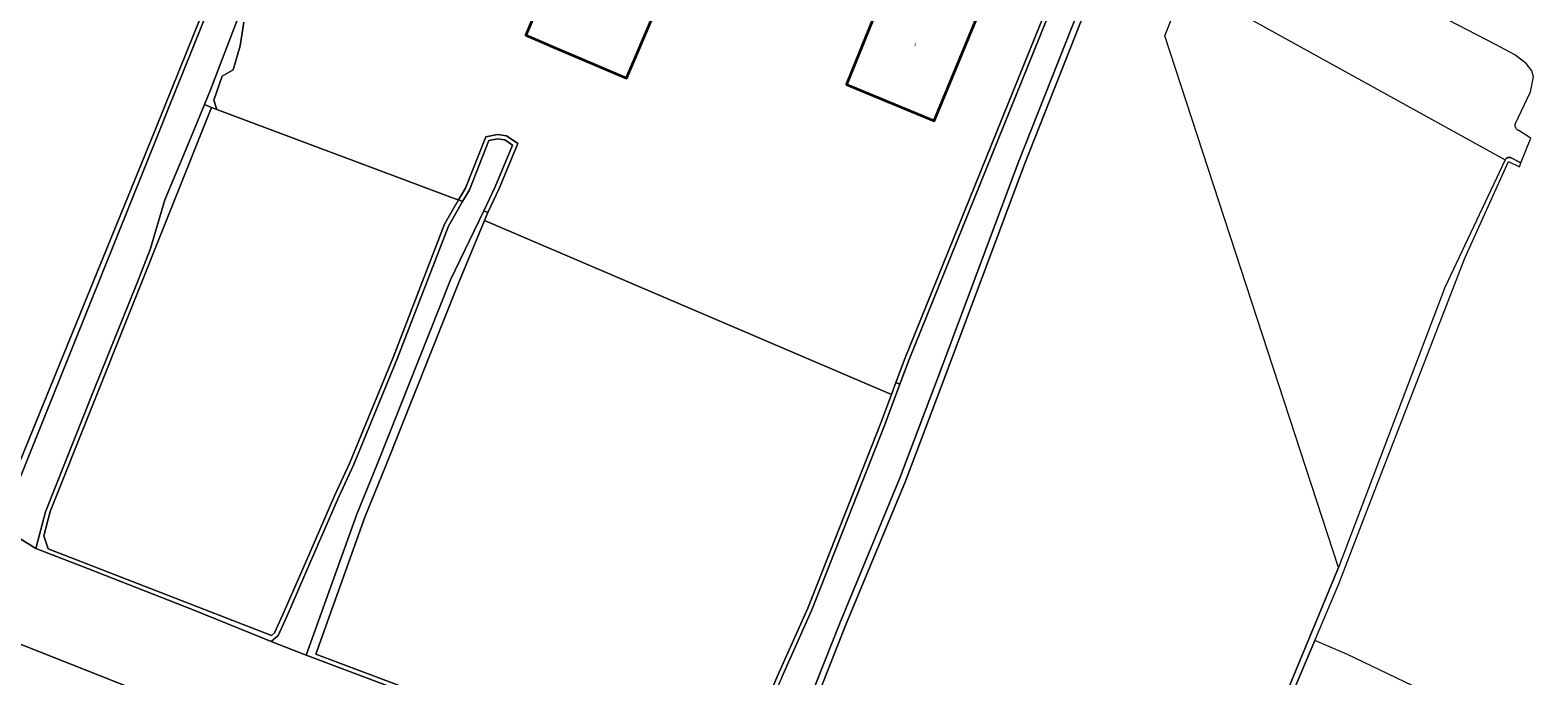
# Model space of a CAD drawing. Header units: metres. Extents: x 131489 to 134032, y 502353 to 503606.
# Tile 85 of 90: x 133541 to 133717, y 503019 to 503094. Entities that reach past the tile are written whole.
import ezdxf
from ezdxf.enums import TextEntityAlignment as Align

# ---------------------------------------------------------------- set-up
doc = ezdxf.new("R2010")
doc.units = ezdxf.units.M
for name, color, linetype, lineweight in [('B-WE-GR-GRAS-GV', 60, 'Continuous', 13), ('B-WE-OG-BEBOUWING-GV', 7, 'Continuous', 35), ('B-WE-OG-BEBOUWING-T18', 1, 'Continuous', 18), ('B-WE-OG-TERREIN_ERF-GV', 7, 'Continuous', 18), ('B-WE-OG-WATER_SLOOT-GV', 120, 'Continuous', 18)]:
    doc.layers.add(name, color=color, linetype=linetype, lineweight=lineweight)
doc.styles.add('NLCS-ISO-M200-T18', font='NLCS-ISO.ttf', dxfattribs={"height": 0.36})

msp = doc.modelspace()

# ---------------------------------------------------------------- linework, layer by layer
at = {"layer": 'B-WE-GR-GRAS-GV', "flags": 128}
for points in [[(133539.021, 503040.479), (133555.932, 503081.938), (133557.06, 503084.747), (133579.922, 503141.461), (133586.505, 503157.222), (133586.755, 503158.396), (133586.505, 503159.286), (133585.042, 503161.018), (133571.378, 503171.974), (133560.632, 503177.615), (133544.119, 503182.807), (133543.723, 503182.869), (133543.907, 503184.129), (133544.007, 503184.815), (133539.513, 503185.214)], [(133667.049, 503103.569), (133656.925, 503077.953), (133647.939, 503053.93), (133643.152, 503041.246), (133636.187, 503024.473), (133627.296, 503001.986)], [(133676.066, 503098.9), (133712.787, 503078.565), (133712.789, 503078.569), (133712.812, 503078.609), (133712.839, 503078.647), (133712.869, 503078.683), (133712.902, 503078.716), (133712.937, 503078.746), (133712.975, 503078.773), (133713.015, 503078.797), (133713.057, 503078.817), (133713.101, 503078.834), (133713.146, 503078.846), (133713.192, 503078.855), (133713.238, 503078.86), (133713.285, 503078.861), (133713.331, 503078.858), (133713.377, 503078.85), (133713.422, 503078.839), (133714.643, 503078.216), (133715.775, 503081.083), (133715.694, 503081.135), (133714.381, 503081.97), (133714.333, 503081.992), (133714.288, 503082.018), (133714.244, 503082.047), (133714.203, 503082.079), (133714.165, 503082.114), (133714.129, 503082.152), (133714.096, 503082.193), (133714.067, 503082.236), (133714.04, 503082.281), (133714.018, 503082.329), (133713.999, 503082.377), (133713.984, 503082.427), (133713.972, 503082.478), (133713.965, 503082.53), (133713.962, 503082.582), (133713.962, 503082.634), (133713.967, 503082.686), (133713.971, 503082.712), (133715.74, 503086.46), (133716.081, 503088.216), (133715.915, 503088.924), (133715.229, 503089.772), (133713.916, 503090.772), (133711.686, 503091.973), (133701.9, 503097.046)], [(133673.896, 502984), (133693.424, 503031.209), (133673.262, 503092.973), (133675.114, 503097.683)]]:
    msp.add_lwpolyline(points, dxfattribs=at)
for points in [[(133591.218, 503073.909), (133590.835, 503074.052), (133563.129, 503084.43), (133562.512, 503084.661), (133543.766, 503037.734), (133543.017, 503034.905), (133543.528, 503033.38), (133569.466, 503023.3), (133569.842, 503023.624), (133570.81, 503025.746), (133573.417, 503031.743), (133576.803, 503039.555), (133578.559, 503043.286), (133583.61, 503055.629), (133589.584, 503071.08)], [(133640.246, 503047.901), (133641.51, 503051.3), (133594.217, 503071.517), (133591.214, 503064.231), (133582.743, 503042.93), (133580.342, 503037.052), (133574.626, 503021.134), (133588.852, 503015.792), (133603.594, 503009.893), (133621.378, 503002.954), (133621.743, 503003.27), (133628.31, 503018.694), (133631.782, 503026.481)]]:
    msp.add_lwpolyline(points, close=True, dxfattribs=at)
at = {"layer": 'B-WE-OG-BEBOUWING-GV', "flags": 128}
for points in [[(133618.127, 503109.721), (133621.205, 503116.948), (133612.187, 503120.789), (133609.246, 503113.883), (133608.108, 503114.368), (133599.025, 503093.043), (133599.834, 503092.699), (133602.158, 503091.709), (133610.74, 503088.054), (133617.157, 503103.121), (133614.918, 503104.074), (133617.447, 503110.011)], [(133645.731, 503095.694), (133640.526, 503097.844), (133636.282, 503087.327), (133646.482, 503083.104), (133653.106, 503099.138), (133647.98, 503101.252)]]:
    msp.add_lwpolyline(points, close=True, dxfattribs=at)
at = {"layer": 'B-WE-OG-TERREIN_ERF-GV', "flags": 128}
for points in [[(133618.127, 503109.721), (133617.447, 503110.011), (133614.918, 503104.074), (133617.157, 503103.121), (133610.74, 503088.054), (133602.158, 503091.709), (133599.834, 503092.699), (133599.025, 503093.043), (133608.108, 503114.368), (133609.246, 503113.883), (133612.187, 503120.789), (133621.205, 503116.948)], [(133653.106, 503099.138), (133646.482, 503083.104), (133636.282, 503087.327), (133640.526, 503097.844), (133645.731, 503095.694), (133647.98, 503101.252)], [(133485.8, 503012.386), (133485.32, 503011.167), (133494.24, 503007.634), (133645.252, 502947.815), (133656.53, 502976.294), (133496.531, 503039.618)]]:
    msp.add_lwpolyline(points, close=True, dxfattribs=at)
msp.add_lwpolyline([(133566.273, 503094.57), (133565.828, 503091.811), (133565.027, 503089.03), (133563.736, 503088.274), (133562.78, 503085.515), (133563.129, 503084.43), (133590.835, 503074.052), (133591.218, 503073.909), (133592.021, 503075.299), (133594.379, 503081.258), (133595.725, 503081.527), (133596.777, 503081.365), (133598.083, 503080.46), (133595.945, 503075.251), (133594.601, 503072.449), (133594.217, 503071.517), (133641.51, 503051.3), (133642.031, 503052.703), (133643.1, 503055.577), (133663.152, 503105.129)], dxfattribs=at)
at = {"layer": 'B-WE-OG-WATER_SLOOT-GV', "flags": 128}
for points in [[(133579.922, 503141.461), (133557.06, 503084.747), (133555.932, 503081.938), (133539.021, 503040.479)], [(133539.682, 503040.125), (133556.396, 503081.752), (133557.524, 503084.56), (133580.385, 503141.271)], [(133580.385, 503141.271), (133557.524, 503084.56), (133556.396, 503081.752), (133539.682, 503040.125)], [(133536.928, 503036.643), (133542.103, 503033.41), (133543.232, 503037.669), (133548.758, 503051.634), (133553.894, 503064.273), (133555.417, 503068.275), (133557.107, 503073.911), (133559.478, 503079.642), (133560.608, 503082.376), (133561.7, 503085.015), (133562.406, 503086.722), (133574.618, 503118.669)], [(133574.618, 503118.669), (133562.406, 503086.722), (133561.7, 503085.015), (133562.512, 503084.661), (133563.129, 503084.43), (133562.78, 503085.515), (133563.736, 503088.274), (133565.027, 503089.03), (133565.828, 503091.811), (133566.273, 503094.57)], [(133627.296, 503001.986), (133636.187, 503024.473), (133643.152, 503041.246), (133647.939, 503053.93), (133656.925, 503077.953), (133667.049, 503103.569), (133667.501, 503104.985), (133666.992, 503106.007), (133666.09, 503106.664), (133665.905, 503106.18), (133666.586, 503105.684), (133666.787, 503105.213), (133666.335, 503103.797), (133656.225, 503078.222), (133647.237, 503054.193), (133642.455, 503041.522), (133635.492, 503024.755), (133626.538, 503002.109)], [(133674.05, 502983.466), (133690.684, 503022.737), (133693.466, 503029.304), (133696.505, 503037.174), (133708.117, 503067.149), (133713.195, 503078.394), (133714.458, 503077.749), (133714.643, 503078.216), (133713.422, 503078.839), (133713.377, 503078.85), (133713.331, 503078.858), (133713.285, 503078.861), (133713.238, 503078.86), (133713.192, 503078.855), (133713.146, 503078.846), (133713.101, 503078.834), (133713.057, 503078.817), (133713.015, 503078.797), (133712.975, 503078.773), (133712.937, 503078.746), (133712.902, 503078.716), (133712.869, 503078.683), (133712.839, 503078.647), (133712.812, 503078.609), (133712.789, 503078.569), (133712.787, 503078.565), (133705.797, 503063.757), (133693.424, 503031.209), (133673.896, 502984)], [(133588.852, 503015.792), (133574.626, 503021.134), (133580.342, 503037.052), (133582.743, 503042.93), (133591.214, 503064.231), (133594.217, 503071.517), (133594.601, 503072.449), (133594.137, 503072.638), (133590.297, 503064.632), (133581.815, 503043.304), (133579.408, 503037.41), (133573.521, 503021.015), (133588.671, 503015.326)], [(133628.768, 503018.494), (133632.243, 503026.287), (133640.713, 503047.722), (133642.493, 503052.511), (133642.031, 503052.703), (133641.51, 503051.3), (133640.246, 503047.901), (133631.782, 503026.481), (133628.31, 503018.694), (133621.743, 503003.27)], [(133485.8, 503012.386), (133496.531, 503039.618), (133656.53, 502976.294)], [(133588.671, 503015.326), (133573.521, 503021.015), (133569.455, 503022.63), (133560.395, 503026.288), (133547.346, 503031.413), (133542.103, 503033.41), (133536.928, 503036.643)], [(133741.72, 502998.473), (133694.494, 503021.123), (133690.684, 503022.737), (133674.05, 502983.466)]]:
    msp.add_lwpolyline(points, dxfattribs=at)
for points in [[(133665.905, 503106.18), (133666.09, 503106.664), (133664.855, 503106.79), (133663.815, 503106.225), (133663.152, 503105.129), (133643.1, 503055.577), (133642.031, 503052.703), (133642.493, 503052.511), (133643.563, 503055.389), (133663.601, 503104.904), (133664.173, 503105.85), (133664.958, 503106.277)], [(133626.641, 503000.277), (133626.538, 503002.109), (133635.492, 503024.755), (133642.455, 503041.522), (133647.237, 503054.193), (133656.225, 503078.222), (133666.335, 503103.797), (133666.787, 503105.213), (133666.586, 503105.684), (133665.905, 503106.18), (133664.958, 503106.277), (133664.173, 503105.85), (133663.601, 503104.904), (133643.563, 503055.389), (133642.493, 503052.511), (133640.713, 503047.722), (133632.243, 503026.287), (133628.768, 503018.494), (133622.158, 503002.968), (133621.477, 503002.379)], [(133569.455, 503022.63), (133570.251, 503023.317), (133571.267, 503025.542), (133573.876, 503031.544), (133577.259, 503039.349), (133579.017, 503043.085), (133584.075, 503055.444), (133590.036, 503070.864), (133591.682, 503073.713), (133591.418, 503073.834), (133591.218, 503073.909), (133589.584, 503071.08), (133583.61, 503055.629), (133578.559, 503043.286), (133576.803, 503039.555), (133573.417, 503031.743), (133570.81, 503025.746), (133569.842, 503023.624), (133569.466, 503023.3), (133543.528, 503033.38), (133543.017, 503034.905), (133543.766, 503037.734), (133562.512, 503084.661), (133561.7, 503085.015), (133560.608, 503082.376), (133559.478, 503079.642), (133557.107, 503073.911), (133555.417, 503068.275), (133553.894, 503064.273), (133548.758, 503051.634), (133543.232, 503037.669), (133542.103, 503033.41), (133547.346, 503031.413), (133560.395, 503026.288)], [(133573.521, 503021.015), (133579.408, 503037.41), (133581.815, 503043.304), (133590.297, 503064.632), (133594.137, 503072.638), (133595.488, 503075.454), (133597.468, 503080.278), (133596.587, 503080.888), (133595.736, 503081.019), (133594.744, 503080.821), (133592.472, 503075.081), (133591.682, 503073.713), (133590.036, 503070.864), (133584.075, 503055.444), (133579.017, 503043.085), (133577.259, 503039.349), (133573.876, 503031.544), (133571.267, 503025.542), (133570.251, 503023.317), (133569.455, 503022.63)], [(133594.137, 503072.638), (133594.601, 503072.449), (133595.945, 503075.251), (133598.083, 503080.46), (133596.777, 503081.365), (133595.725, 503081.527), (133594.379, 503081.258), (133592.021, 503075.299), (133591.218, 503073.909), (133591.418, 503073.834), (133591.682, 503073.713), (133592.472, 503075.081), (133594.744, 503080.821), (133595.736, 503081.019), (133596.587, 503080.888), (133597.468, 503080.278), (133595.488, 503075.454)]]:
    msp.add_lwpolyline(points, close=True, dxfattribs=at)

# ---------------------------------------------------------------- texts
at = {"layer": 'B-WE-OG-BEBOUWING-T18', "style": 'NLCS-ISO-M200-T18'}
msp.add_text('3', height=0.36, rotation=337.6, dxfattribs=at).set_placement((133644.25, 503091.978), align=Align.MIDDLE)

doc.saveas('drawing.dxf')
